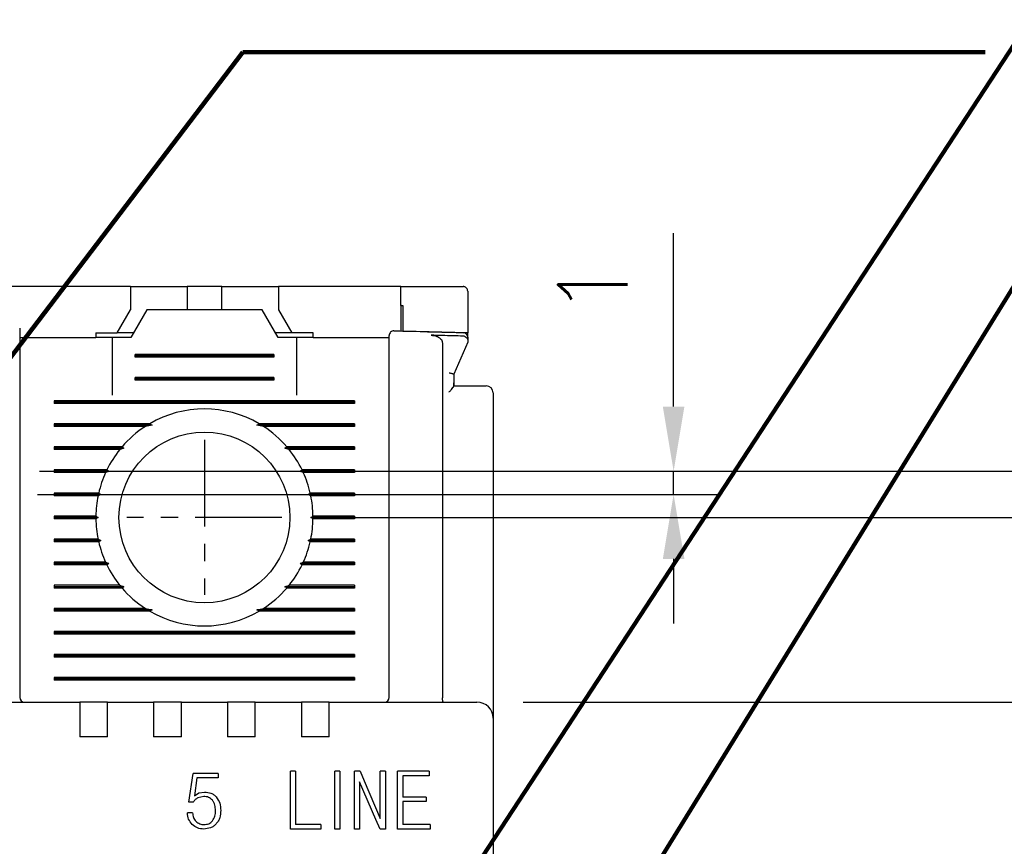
# Model space of a CAD drawing. Extents: x 2148 to 5165, y -907 to 1459.
# Tile 20 of 27: x 4647 to 4690, y 1333 to 1369. Entities that reach past the tile are written whole.
import ezdxf

# ---------------------------------------------------------------- set-up
doc = ezdxf.new("R2010")
doc.units = 0
doc.header["$LTSCALE"] = 3
doc.header["$MEASUREMENT"] = 0
doc.linetypes.add('CENTER', pattern=[2, 1.25, -0.25, 0.25, -0.25])
doc.layers.get('0').update_dxf_attribs({"linetype": 'CONTINUOUS'})
doc.layers.get('Defpoints').update_dxf_attribs({"linetype": 'CONTINUOUS'})
doc.layers.add('cen', color=1, linetype='CENTER')
doc.layers.add('di', color=3, linetype='CONTINUOUS')
doc.styles.add('KIM', font='ROMANS.shx', dxfattribs={"height": 5, "bigfont": 'GSG1.shx'})
doc.styles.get("Standard").update_dxf_attribs({"font": 'romans.shx', "height": 3, "bigfont": 'ghs.shx'})
doc.dimstyles.get("Standard").update_dxf_attribs({"dimtxt": 0.18, "dimasz": 0.18, "dimexe": 0.18, "dimexo": 0.0625, "dimgap": 0.09, "dimtad": 0, "dimtih": 1, "dimtoh": 1, "dimdec": 4, "dimzin": 0, "dimdsep": 46, "dimtxsty": 'Standard', "dimcen": 0.09, "dimadec": 0, "dimazin": 0, "dimtfac": 1, "dimtdec": 4, "dimtofl": 0, "dimtmove": 0, "dimatfit": 3, "dimfxl": 0, "dimtolj": 1, "dimtzin": 0, "dimarcsym": 0})
doc.dimstyles.new('STANDARD$0', dxfattribs={"dimtxt": 5, "dimasz": 5, "dimexe": 1, "dimexo": 2, "dimgap": 2, "dimtad": 1, "dimdec": 4, "dimzin": 12, "dimdsep": 46, "dimtxsty": 'KIM', "dimcen": -1, "dimdle": 0.1, "dimadec": 0, "dimazin": 0, "dimtfac": 1, "dimtdec": 4, "dimtmove": 0, "dimatfit": 3, "dimfxl": 0, "dimtolj": 1, "dimtzin": 0, "dimarcsym": 0})

# ---------------------------------------------------------------- blocks, each defined once
blk = doc.blocks.new('*D124')
at = {"layer": 'Defpoints', "color": 0}
for p in [(4658.248, 1347.442), (4658.248, 1267.442), (4704.734, 1267.442)]:
    blk.add_point(p, dxfattribs=at)
at = {"layer": 'di'}
for p, q in [((4660.248, 1347.442), (4706.734, 1347.442)), ((4704.734, 1344.642), (4704.734, 1270.242)), ((4660.248, 1267.442), (4706.734, 1267.442))]:
    blk.add_line(p, q, dxfattribs=at)
for points in [[(4704.267, 1344.642), (4705.2, 1344.642), (4704.734, 1347.442)], [(4704.267, 1270.242), (4705.2, 1270.242), (4704.734, 1267.442)]]:
    blk.add_solid(points, dxfattribs=at)
at = {"layer": 'di', "insert": (4701.234, 1307.442), "char_height": 3, "attachment_point": 5, "rotation": 90}
blk.add_mtext('\\A1;80', dxfattribs=at)
blk = doc.blocks.new('*D125')
at = {"layer": 'Defpoints', "color": 0}
for p in [(4666.771, 1339.442), (4666.771, 1275.442), (4694.734, 1275.442)]:
    blk.add_point(p, dxfattribs=at)
at = {"layer": 'di'}
for p, q in [((4668.771, 1339.442), (4696.734, 1339.442)), ((4694.734, 1336.642), (4694.734, 1278.242)), ((4668.771, 1275.442), (4696.734, 1275.442))]:
    blk.add_line(p, q, dxfattribs=at)
for points in [[(4694.267, 1336.642), (4695.2, 1336.642), (4694.734, 1339.442)], [(4694.267, 1278.242), (4695.2, 1278.242), (4694.734, 1275.442)]]:
    blk.add_solid(points, dxfattribs=at)
at = {"layer": 'di', "insert": (4691.234, 1307.442), "char_height": 3, "attachment_point": 5, "rotation": 90}
blk.add_mtext('\\A1;64', dxfattribs=at)
blk = doc.blocks.new('*D151')
at = {"layer": 'Defpoints', "color": 0}
for p in [(4645.826, 1349.442), (4645.748, 1265.442), (4715.182, 1265.442)]:
    blk.add_point(p, dxfattribs=at)
at = {"layer": 'di'}
for p, q in [((4647.826, 1349.442), (4717.182, 1349.442)), ((4715.182, 1346.642), (4715.182, 1268.242)), ((4647.748, 1265.442), (4717.182, 1265.442))]:
    blk.add_line(p, q, dxfattribs=at)
for points in [[(4714.716, 1346.642), (4715.649, 1346.642), (4715.182, 1349.442)], [(4714.716, 1268.242), (4715.649, 1268.242), (4715.182, 1265.442)]]:
    blk.add_solid(points, dxfattribs=at)
at = {"layer": 'di', "insert": (4711.682, 1307.442), "char_height": 3, "attachment_point": 5, "rotation": 90}
blk.add_mtext('\\A1;84', dxfattribs=at)
blk = doc.blocks.new('*D155')
at = {"layer": 'Defpoints', "color": 0}
for p in [(4645.826, 1349.442), (4645.748, 1348.442), (4675.285, 1348.442)]:
    blk.add_point(p, dxfattribs=at)
at = {"layer": 'di'}
for p, q in [((4675.285, 1352.242), (4675.285, 1359.756)), ((4647.826, 1349.442), (4677.285, 1349.442)), ((4675.285, 1348.442), (4675.285, 1349.442)), ((4647.748, 1348.442), (4677.285, 1348.442)), ((4675.285, 1345.642), (4675.285, 1342.842))]:
    blk.add_line(p, q, dxfattribs=at)
for points in [[(4674.818, 1352.242), (4675.752, 1352.242), (4675.285, 1349.442)], [(4674.818, 1345.642), (4675.752, 1345.642), (4675.285, 1348.442)]]:
    blk.add_solid(points, dxfattribs=at)
at = {"layer": 'di', "insert": (4671.785, 1357.399), "char_height": 3, "attachment_point": 5, "rotation": 90}
blk.add_mtext('\\A1;1', dxfattribs=at)

msp = doc.modelspace()

# ---------------------------------------------------------------- linework, layer by layer
for p, q in [((4651.771, 1357.442), (4646.471, 1357.442)), ((4651.771, 1357.442), (4651.771, 1356.442)), ((4651.771, 1357.442), (4653.721, 1357.442)), ((4653.721, 1357.442), (4654.221, 1357.442)), ((4654.221, 1357.442), (4654.221, 1356.442)), ((4655.721, 1357.442), (4654.221, 1357.442)), ((4655.721, 1356.442), (4655.721, 1357.442)), ((4655.721, 1357.442), (4656.221, 1357.442)), ((4656.221, 1357.442), (4658.171, 1357.442)), ((4658.171, 1357.442), (4658.171, 1356.442)), ((4663.471, 1357.442), (4658.171, 1357.442)), ((4663.471, 1356.618), (4663.471, 1357.442)), ((4666.371, 1357.242), (4666.371, 1355.442)), ((4663.471, 1356.618), (4663.471, 1355.518)), ((4663.571, 1355.516), (4663.571, 1356.616)), ((4651.194, 1355.442), (4651.771, 1356.442)), ((4652.471, 1356.442), (4651.779, 1355.242)), ((4657.471, 1356.442), (4652.471, 1356.442)), ((4658.164, 1355.242), (4657.471, 1356.442)), ((4658.171, 1356.442), (4658.749, 1355.442)), ((4646.971, 1355.242), (4650.271, 1355.242)), ((4650.271, 1355.442), (4650.271, 1355.242)), ((4650.271, 1355.442), (4651.194, 1355.442)), ((4650.971, 1355.242), (4650.271, 1355.242)), ((4650.971, 1355.242), (4650.971, 1352.742)), ((4651.779, 1355.242), (4650.971, 1355.242)), ((4651.894, 1355.442), (4651.194, 1355.442)), ((4658.749, 1355.442), (4658.049, 1355.442)), ((4658.971, 1355.242), (4658.164, 1355.242)), ((4659.671, 1355.442), (4658.749, 1355.442)), ((4659.671, 1355.242), (4658.971, 1355.242)), ((4658.971, 1352.742), (4658.971, 1355.242)), ((4659.671, 1355.242), (4659.671, 1355.442)), ((4659.671, 1355.242), (4662.971, 1355.242)), ((4666.371, 1355.442), (4663.571, 1355.516)), ((4666.371, 1355.298), (4666.371, 1355.442)), ((4665.271, 1355.004), (4665.271, 1339.628)), ((4666.371, 1355.042), (4665.771, 1353.642)), ((4646.971, 1354.754), (4646.971, 1339.642)), ((4651.971, 1354.384), (4651.971, 1354.5)), ((4657.971, 1354.5), (4651.971, 1354.5)), ((4657.971, 1354.442), (4651.971, 1354.442)), ((4657.971, 1354.5), (4657.971, 1354.384)), ((4662.971, 1339.642), (4662.971, 1354.443)), ((4657.971, 1354.384), (4651.971, 1354.384)), ((4665.771, 1353.643), (4665.771, 1353.275)), ((4665.771, 1353.642), (4665.771, 1353.643)), ((4651.971, 1353.384), (4651.971, 1353.5)), ((4657.971, 1353.5), (4651.971, 1353.5)), ((4657.971, 1353.442), (4651.971, 1353.442)), ((4657.971, 1353.384), (4651.971, 1353.384)), ((4657.971, 1353.5), (4657.971, 1353.384)), ((4665.771, 1353.128), (4665.77, 1353.128)), ((4665.771, 1353.275), (4665.771, 1353.128)), ((4665.771, 1353.142), (4666.771, 1353.142)), ((4667.471, 1352.842), (4667.471, 1339.57)), ((4648.471, 1352.5), (4648.471, 1352.384)), ((4661.471, 1352.5), (4648.471, 1352.5)), ((4661.471, 1352.442), (4648.471, 1352.442)), ((4661.471, 1352.384), (4648.471, 1352.384)), ((4661.471, 1352.5), (4661.471, 1352.384)), ((4652.6, 1351.5), (4648.471, 1351.5)), ((4648.471, 1351.5), (4648.471, 1351.384)), ((4652.7, 1351.442), (4648.471, 1351.442)), ((4652.7, 1351.442), (4652.412, 1351.384)), ((4652.6, 1351.5), (4652.7, 1351.442)), ((4657.243, 1351.442), (4657.343, 1351.5)), ((4661.471, 1351.442), (4657.243, 1351.442)), ((4657.53, 1351.384), (4657.243, 1351.442)), ((4661.471, 1351.5), (4657.343, 1351.5)), ((4661.471, 1351.5), (4661.471, 1351.384)), ((4652.412, 1351.384), (4648.471, 1351.384)), ((4661.471, 1351.384), (4657.53, 1351.384)), ((4651.402, 1350.5), (4648.471, 1350.5)), ((4648.471, 1350.5), (4648.471, 1350.384)), ((4651.484, 1350.442), (4648.471, 1350.442)), ((4651.306, 1350.384), (4648.471, 1350.384)), ((4652.571, 1350.242), (4652.572, 1350.259)), ((4657.371, 1350.259), (4657.371, 1350.242)), ((4661.471, 1350.442), (4658.458, 1350.442)), ((4661.471, 1350.5), (4658.541, 1350.5)), ((4661.471, 1350.384), (4658.636, 1350.384)), ((4661.471, 1350.5), (4661.471, 1350.384)), ((4650.746, 1349.5), (4648.471, 1349.5)), ((4648.471, 1349.5), (4648.471, 1349.384)), ((4650.829, 1349.442), (4648.471, 1349.442)), ((4650.691, 1349.384), (4648.471, 1349.384)), ((4661.471, 1349.442), (4659.114, 1349.442)), ((4661.471, 1349.5), (4659.197, 1349.5)), ((4661.471, 1349.384), (4659.251, 1349.384)), ((4661.471, 1349.5), (4661.471, 1349.384)), ((4650.392, 1348.5), (4648.471, 1348.5)), ((4648.471, 1348.5), (4648.471, 1348.384)), ((4650.481, 1348.442), (4648.471, 1348.442)), ((4650.481, 1348.442), (4650.367, 1348.384)), ((4650.392, 1348.5), (4650.481, 1348.442)), ((4659.461, 1348.442), (4659.551, 1348.5)), ((4659.576, 1348.384), (4659.461, 1348.442)), ((4661.471, 1348.442), (4659.461, 1348.442)), ((4661.471, 1348.5), (4659.551, 1348.5)), ((4661.471, 1348.5), (4661.471, 1348.384)), ((4650.367, 1348.384), (4648.471, 1348.384)), ((4661.471, 1348.384), (4659.576, 1348.384)), ((4650.272, 1347.5), (4648.471, 1347.5)), ((4648.471, 1347.5), (4648.471, 1347.384)), ((4650.371, 1347.442), (4648.471, 1347.442)), ((4650.272, 1347.384), (4648.471, 1347.384)), ((4650.272, 1347.5), (4650.371, 1347.442)), ((4650.371, 1347.442), (4650.272, 1347.384)), ((4659.571, 1347.442), (4659.671, 1347.5)), ((4659.671, 1347.384), (4659.571, 1347.442)), ((4661.471, 1347.442), (4659.571, 1347.442)), ((4661.471, 1347.5), (4659.671, 1347.5)), ((4661.471, 1347.384), (4659.671, 1347.384)), ((4661.471, 1347.5), (4661.471, 1347.384)), ((4650.367, 1346.5), (4648.471, 1346.5)), ((4648.471, 1346.5), (4648.471, 1346.384)), ((4650.481, 1346.442), (4648.471, 1346.442)), ((4650.392, 1346.384), (4648.471, 1346.384)), ((4650.367, 1346.5), (4650.481, 1346.442)), ((4650.481, 1346.442), (4650.392, 1346.384)), ((4659.461, 1346.442), (4659.576, 1346.5)), ((4661.471, 1346.442), (4659.461, 1346.442)), ((4659.551, 1346.384), (4659.461, 1346.442)), ((4661.471, 1346.384), (4659.551, 1346.384)), ((4661.471, 1346.5), (4659.576, 1346.5)), ((4661.471, 1346.5), (4661.471, 1346.384)), ((4650.691, 1345.5), (4648.471, 1345.5)), ((4648.471, 1345.5), (4648.471, 1345.384)), ((4650.829, 1345.442), (4648.471, 1345.442)), ((4661.471, 1345.442), (4659.114, 1345.442)), ((4661.471, 1345.5), (4659.251, 1345.5)), ((4661.471, 1345.5), (4661.471, 1345.384)), ((4650.746, 1345.384), (4648.471, 1345.384)), ((4661.471, 1345.384), (4659.197, 1345.384)), ((4652.571, 1344.626), (4652.571, 1344.642)), ((4657.371, 1344.642), (4657.372, 1344.626)), ((4651.306, 1344.5), (4648.471, 1344.5)), ((4648.471, 1344.5), (4648.471, 1344.384)), ((4651.484, 1344.442), (4648.471, 1344.442)), ((4651.402, 1344.384), (4648.471, 1344.384)), ((4661.471, 1344.442), (4658.458, 1344.442)), ((4661.471, 1344.384), (4658.541, 1344.384)), ((4661.471, 1344.5), (4658.636, 1344.5)), ((4661.471, 1344.5), (4661.471, 1344.384)), ((4652.412, 1343.5), (4648.471, 1343.5)), ((4648.471, 1343.5), (4648.471, 1343.384)), ((4652.7, 1343.442), (4648.471, 1343.442)), ((4652.6, 1343.384), (4648.471, 1343.384)), ((4652.412, 1343.5), (4652.7, 1343.442)), ((4652.7, 1343.442), (4652.6, 1343.384)), ((4657.243, 1343.442), (4657.53, 1343.5)), ((4657.343, 1343.384), (4657.243, 1343.442)), ((4661.471, 1343.442), (4657.243, 1343.442)), ((4661.471, 1343.384), (4657.343, 1343.384)), ((4661.471, 1343.5), (4657.53, 1343.5)), ((4661.471, 1343.5), (4661.471, 1343.384)), ((4648.471, 1342.5), (4648.471, 1342.384)), ((4661.471, 1342.5), (4648.471, 1342.5)), ((4661.471, 1342.5), (4661.471, 1342.384)), ((4661.471, 1342.442), (4648.471, 1342.442)), ((4661.471, 1342.384), (4648.471, 1342.384)), ((4648.471, 1341.5), (4648.471, 1341.384)), ((4661.471, 1341.5), (4648.471, 1341.5)), ((4661.471, 1341.442), (4648.471, 1341.442)), ((4661.471, 1341.384), (4648.471, 1341.384)), ((4661.471, 1341.5), (4661.471, 1341.384)), ((4648.471, 1340.5), (4648.471, 1340.384)), ((4661.471, 1340.5), (4648.471, 1340.5)), ((4661.471, 1340.442), (4648.471, 1340.442)), ((4661.471, 1340.384), (4648.471, 1340.384)), ((4661.471, 1340.5), (4661.471, 1340.384)), ((4665.271, 1339.628), (4665.271, 1339.626)), ((4667.471, 1339.57), (4667.471, 1338.742)), ((4635.371, 1339.442), (4649.571, 1339.442)), ((4649.571, 1339.442), (4649.571, 1338.75)), ((4650.771, 1339.442), (4649.571, 1339.442)), ((4650.771, 1339.442), (4652.771, 1339.442)), ((4650.771, 1338.75), (4650.771, 1339.442)), ((4652.771, 1339.442), (4652.771, 1338.75)), ((4653.971, 1339.442), (4652.771, 1339.442)), ((4653.971, 1339.442), (4655.971, 1339.442)), ((4653.971, 1338.75), (4653.971, 1339.442)), ((4655.971, 1339.442), (4655.971, 1338.75)), ((4657.171, 1339.442), (4655.971, 1339.442)), ((4657.171, 1339.442), (4659.171, 1339.442)), ((4657.171, 1338.75), (4657.171, 1339.442)), ((4659.171, 1339.442), (4659.171, 1338.75)), ((4660.371, 1339.442), (4659.171, 1339.442)), ((4660.371, 1339.442), (4666.771, 1339.442)), ((4660.371, 1338.75), (4660.371, 1339.442)), ((4649.571, 1338.75), (4649.571, 1337.942)), ((4650.771, 1337.942), (4650.771, 1338.75)), ((4652.771, 1338.75), (4652.771, 1337.942)), ((4653.971, 1337.942), (4653.971, 1338.75)), ((4655.971, 1338.75), (4655.971, 1337.942)), ((4657.171, 1337.942), (4657.171, 1338.75)), ((4659.171, 1338.75), (4659.171, 1337.942)), ((4660.371, 1337.942), (4660.371, 1338.75)), ((4667.471, 1338.742), (4667.471, 1276.142)), ((4650.771, 1337.942), (4649.571, 1337.942)), ((4653.971, 1337.942), (4652.771, 1337.942)), ((4657.171, 1337.942), (4655.971, 1337.942)), ((4660.371, 1337.942), (4659.171, 1337.942)), ((4654.296, 1335.112), (4654.488, 1336.346)), ((4655.565, 1336.346), (4654.488, 1336.346)), ((4654.648, 1336.154), (4654.534, 1335.386)), ((4655.565, 1336.154), (4654.648, 1336.154)), ((4655.565, 1336.346), (4655.565, 1336.154)), ((4658.696, 1333.942), (4658.696, 1336.442)), ((4658.92, 1336.442), (4658.696, 1336.442)), ((4658.92, 1336.442), (4658.92, 1334.134)), ((4660.609, 1333.942), (4660.609, 1336.442)), ((4660.833, 1336.442), (4660.609, 1336.442)), ((4660.833, 1336.442), (4660.833, 1333.942)), ((4661.464, 1333.942), (4661.464, 1336.442)), ((4661.708, 1336.442), (4661.464, 1336.442)), ((4661.708, 1336.442), (4661.88, 1336.025)), ((4662.585, 1334.391), (4662.585, 1336.442)), ((4662.81, 1336.442), (4662.585, 1336.442)), ((4662.81, 1336.442), (4662.81, 1333.942)), ((4664.695, 1336.442), (4663.332, 1336.442)), ((4663.332, 1333.942), (4663.332, 1336.442)), ((4664.695, 1336.25), (4663.556, 1336.25)), ((4663.556, 1336.25), (4663.556, 1335.32)), ((4664.695, 1336.442), (4664.695, 1336.25)), ((4662.393, 1334.36), (4661.688, 1335.993)), ((4661.688, 1335.993), (4661.688, 1333.942)), ((4661.88, 1336.025), (4662.585, 1334.391)), ((4654.534, 1335.386), (4654.732, 1335.504)), ((4654.938, 1335.352), (4654.684, 1335.292)), ((4654.732, 1335.504), (4654.972, 1335.545)), ((4664.574, 1335.32), (4663.556, 1335.32)), ((4664.574, 1335.32), (4664.574, 1335.128)), ((4654.488, 1335.112), (4654.296, 1335.112)), ((4664.574, 1335.128), (4663.556, 1335.128)), ((4663.556, 1335.128), (4663.556, 1334.134)), ((4654.456, 1334.641), (4654.232, 1334.641)), ((4662.581, 1333.942), (4662.393, 1334.36)), ((4660.012, 1333.942), (4658.696, 1333.942)), ((4660.012, 1334.134), (4658.92, 1334.134)), ((4660.012, 1334.134), (4660.012, 1333.942)), ((4660.833, 1333.942), (4660.609, 1333.942)), ((4661.688, 1333.942), (4661.464, 1333.942)), ((4662.81, 1333.942), (4662.581, 1333.942)), ((4664.739, 1333.942), (4663.332, 1333.942)), ((4664.739, 1334.134), (4663.556, 1334.134)), ((4664.739, 1334.134), (4664.739, 1333.942))]:
    msp.add_line(p, q)
at = {"flags": 128}
for points in [[(4663.571, 1356.616), (4663.559, 1356.616), (4663.546, 1356.616), (4663.534, 1356.617), (4663.521, 1356.617), (4663.509, 1356.617), (4663.496, 1356.618), (4663.484, 1356.618), (4663.471, 1356.618)], [(4651.402, 1350.5), (4651.444, 1350.47), (4651.484, 1350.442)], [(4658.458, 1350.442), (4658.498, 1350.47), (4658.541, 1350.5)], [(4650.746, 1349.5), (4650.812, 1349.454), (4650.829, 1349.442)], [(4659.197, 1345.384), (4659.131, 1345.43), (4659.114, 1345.442)], [(4651.484, 1344.442), (4651.444, 1344.414), (4651.402, 1344.384)], [(4658.541, 1344.384), (4658.499, 1344.414), (4658.458, 1344.442)]]:
    msp.add_lwpolyline(points, dxfattribs=at)
msp.add_circle((4654.971, 1347.442), 3.7)
for centre, radius, start, end in [((4663.171, 1355.326), 0.2, 88.5642, 180), ((4666.171, 1355.247), 0.2, 0, 88.4345), ((4667.171, 1352.842), 0.3, 0, 90), ((4654.971, 1347.442), 4.7, 59.6946, 120.3054), ((4654.971, 1347.442), 4.7, 122.9885, 139.4145), ((4654.971, 1347.442), 4.7, 40.5855, 57.0115), ((4654.971, 1347.442), 4.7, 141.2434, 154.0354), ((4654.971, 1347.442), 4.7, 25.9646, 38.7566), ((4654.971, 1347.442), 4.7, 155.591, 166.9942), ((4654.971, 1347.442), 4.7, 13.0058, 24.409), ((4654.971, 1347.442), 4.7, 168.4349, 179.2962), ((4654.971, 1347.442), 4.7, 0.7038, 11.5651), ((4654.971, 1347.442), 4.7, 180.7038, 191.5651), ((4654.971, 1347.442), 4.7, 348.4349, 359.2962), ((4654.971, 1347.442), 4.7, 193.0058, 204.409), ((4654.971, 1347.442), 4.7, 335.591, 346.9942), ((4654.971, 1347.442), 4.7, 205.9646, 218.7566), ((4654.971, 1347.442), 4.7, 321.2434, 334.0354), ((4654.971, 1347.442), 4.7, 220.5855, 237.0115), ((4654.971, 1347.442), 4.7, 302.9885, 319.4145), ((4654.971, 1347.442), 4.7, 239.6946, 300.3054), ((4647.171, 1339.642), 0.2, 180, 270), ((4662.771, 1339.642), 0.2, 270, 0), ((4666.771, 1338.742), 0.7, 0, 90)]:
    msp.add_arc(centre, radius, start, end)
for points, knots in [([(4663.471, 1357.442), (4664.188, 1357.442), (4665.088, 1357.442), (4665.988, 1357.442), (4666.171, 1357.442)], [0, 0, 0, 0, 0.796383, 1, 1, 1, 1]), ([(4666.371, 1357.242), (4666.365, 1357.288), (4666.356, 1357.344), (4666.292, 1357.404), (4666.257, 1357.425), (4666.218, 1357.438), (4666.19, 1357.442), (4666.174, 1357.442), (4666.171, 1357.442)], [0, 0, 0, 0, 0.58431, 0.710576, 0.837529, 0.909445, 0.982025, 1, 1, 1, 1]), ([(4646.971, 1355.636), (4646.971, 1355.634), (4646.971, 1355.63), (4646.971, 1355.557), (4646.971, 1355.362), (4646.971, 1355.085), (4646.971, 1354.864), (4646.971, 1354.754)], [0, 0, 0, 0, 0.070956, 0.303199, 0.535461, 0.76773, 1, 1, 1, 1]), ([(4662.971, 1354.443), (4662.971, 1354.477), (4662.971, 1354.622), (4662.971, 1354.867), (4662.971, 1355.12), (4662.971, 1355.293), (4662.971, 1355.315), (4662.971, 1355.326)], [0, 0, 0, 0, 0.0717038, 0.3038527, 0.5359293, 0.7679639, 1, 1, 1, 1]), ([(4663.176, 1355.526), (4663.348, 1355.522), (4664.348, 1355.496), (4665.348, 1355.47), (4666.177, 1355.447)], [0, 0, 0, 0, 0.171722, 1, 1, 1, 1]), ([(4664.788, 1355.335), (4664.873, 1355.326), (4665.003, 1355.313), (4665.15, 1355.232), (4665.228, 1355.154), (4665.266, 1355.075), (4665.27, 1355.025), (4665.271, 1355.004)], [0, 0, 0, 0, 0.392749, 0.600225, 0.767411, 0.901701, 1, 1, 1, 1]), ([(4666.176, 1355.298), (4665.874, 1355.306), (4665.412, 1355.319), (4664.949, 1355.331), (4664.788, 1355.335)], [0, 0, 0, 0, 0.6516242, 1, 1, 1, 1]), ([(4666.246, 1355.281), (4666.228, 1355.288), (4666.205, 1355.297), (4666.181, 1355.298), (4666.176, 1355.298)], [0, 0, 0, 0, 0.777413, 1, 1, 1, 1]), ([(4666.246, 1355.281), (4666.258, 1355.274), (4666.289, 1355.257), (4666.332, 1355.221), (4666.365, 1355.172), (4666.369, 1355.134), (4666.371, 1355.116)], [0, 0, 0, 0, 0.167985, 0.443984, 0.72178, 1, 1, 1, 1]), ([(4666.371, 1355.247), (4666.371, 1355.238), (4666.371, 1355.222), (4666.371, 1355.143), (4666.371, 1355.116)], [0, 0, 0, 0, 0.648733, 1, 1, 1, 1]), ([(4666.371, 1355.116), (4666.371, 1355.103), (4666.371, 1355.077), (4666.371, 1355.051), (4666.371, 1355.043), (4666.371, 1355.042), (4666.371, 1355.042)], [0, 0, 0, 0, 0.356715, 0.717462, 0.93168, 1, 1, 1, 1]), ([(4665.571, 1353.706), (4665.573, 1353.706), (4665.589, 1353.703), (4665.627, 1353.694), (4665.682, 1353.68), (4665.731, 1353.665), (4665.765, 1353.652), (4665.769, 1353.646), (4665.771, 1353.643)], [0, 0, 0, 0, 0.014303, 0.155266, 0.370407, 0.581498, 0.790716, 1, 1, 1, 1]), ([(4665.571, 1352.876), (4665.572, 1352.877), (4665.603, 1352.915), (4665.66, 1352.983), (4665.725, 1353.061), (4665.76, 1353.107), (4665.768, 1353.123), (4665.77, 1353.128)], [0, 0, 0, 0, 0.008619, 0.366636, 0.667244, 0.8834, 1, 1, 1, 1]), ([(4665.77, 1353.128), (4665.771, 1353.176), (4665.771, 1353.226), (4665.771, 1353.274), (4665.771, 1353.275)], [0, 0, 0, 0, 0.973007, 1, 1, 1, 1]), ([(4666.771, 1353.142), (4666.816, 1353.142), (4666.906, 1353.142), (4667.025, 1353.142), (4667.115, 1353.142), (4667.164, 1353.142), (4667.169, 1353.142), (4667.171, 1353.142)], [0, 0, 0, 0, 0.212955, 0.425889, 0.639443, 0.854314, 1, 1, 1, 1]), ([(4651.484, 1350.442), (4651.467, 1350.436), (4651.407, 1350.417), (4651.348, 1350.398), (4651.306, 1350.384)], [0, 0, 0, 0, 0.296332, 1, 1, 1, 1]), ([(4658.636, 1350.384), (4658.595, 1350.398), (4658.536, 1350.417), (4658.476, 1350.436), (4658.458, 1350.442)], [0, 0, 0, 0, 0.7036676, 1, 1, 1, 1]), ([(4650.829, 1349.442), (4650.825, 1349.441), (4650.779, 1349.421), (4650.734, 1349.402), (4650.691, 1349.384)], [0, 0, 0, 0, 0.076336, 1, 1, 1, 1]), ([(4659.114, 1349.442), (4659.12, 1349.446), (4659.147, 1349.465), (4659.175, 1349.484), (4659.197, 1349.5)], [0, 0, 0, 0, 0.205241, 1, 1, 1, 1]), ([(4659.251, 1349.384), (4659.209, 1349.402), (4659.163, 1349.421), (4659.117, 1349.441), (4659.114, 1349.442)], [0, 0, 0, 0, 0.923664, 1, 1, 1, 1]), ([(4650.691, 1345.5), (4650.734, 1345.482), (4650.779, 1345.463), (4650.825, 1345.443), (4650.829, 1345.442)], [0, 0, 0, 0, 0.922331, 1, 1, 1, 1]), ([(4650.829, 1345.442), (4650.823, 1345.438), (4650.795, 1345.419), (4650.768, 1345.4), (4650.746, 1345.384)], [0, 0, 0, 0, 0.206513, 1, 1, 1, 1]), ([(4659.114, 1345.442), (4659.117, 1345.443), (4659.163, 1345.463), (4659.209, 1345.482), (4659.251, 1345.5)], [0, 0, 0, 0, 0.077669, 1, 1, 1, 1]), ([(4651.306, 1344.5), (4651.348, 1344.486), (4651.407, 1344.467), (4651.467, 1344.448), (4651.484, 1344.442)], [0, 0, 0, 0, 0.702611, 1, 1, 1, 1]), ([(4658.458, 1344.442), (4658.476, 1344.448), (4658.536, 1344.467), (4658.595, 1344.486), (4658.636, 1344.5)], [0, 0, 0, 0, 0.297389, 1, 1, 1, 1]), ([(4665.325, 1339.442), (4665.325, 1339.442), (4665.322, 1339.442), (4665.313, 1339.445), (4665.299, 1339.463), (4665.285, 1339.505), (4665.275, 1339.561), (4665.272, 1339.604), (4665.271, 1339.626)], [0, 0, 0, 0, 0.013213, 0.11534, 0.344004, 0.565228, 0.782542, 1, 1, 1, 1]), ([(4654.684, 1335.292), (4654.645, 1335.268), (4654.569, 1335.221), (4654.515, 1335.148), (4654.488, 1335.112)], [0, 0, 0, 0, 0.501195, 1, 1, 1, 1]), ([(4655.316, 1335.189), (4655.291, 1335.214), (4655.242, 1335.265), (4655.117, 1335.337), (4655.009, 1335.346), (4654.938, 1335.352)], [0, 0, 0, 0, 0.250607, 0.49999, 1, 1, 1, 1]), ([(4654.972, 1335.545), (4655.069, 1335.536), (4655.213, 1335.524), (4655.383, 1335.43), (4655.451, 1335.363), (4655.485, 1335.329)], [0, 0, 0, 0, 0.499689, 0.749208, 1, 1, 1, 1]), ([(4655.485, 1335.329), (4655.543, 1335.242), (4655.66, 1335.065), (4655.669, 1334.853), (4655.674, 1334.747)], [0, 0, 0, 0, 0.4961539, 1, 1, 1, 1]), ([(4655.45, 1334.737), (4655.445, 1334.817), (4655.439, 1334.938), (4655.386, 1335.091), (4655.339, 1335.156), (4655.316, 1335.189)], [0, 0, 0, 0, 0.501016, 0.750433, 1, 1, 1, 1]), ([(4654.444, 1334.137), (4654.383, 1334.211), (4654.262, 1334.357), (4654.242, 1334.546), (4654.232, 1334.641)], [0, 0, 0, 0, 0.499277, 1, 1, 1, 1]), ([(4654.456, 1334.641), (4654.463, 1334.572), (4654.476, 1334.435), (4654.563, 1334.327), (4654.606, 1334.273)], [0, 0, 0, 0, 0.500579, 1, 1, 1, 1]), ([(4655.317, 1334.298), (4655.358, 1334.365), (4655.441, 1334.499), (4655.447, 1334.657), (4655.45, 1334.737)], [0, 0, 0, 0, 0.4970383, 1, 1, 1, 1]), ([(4655.674, 1334.747), (4655.667, 1334.641), (4655.656, 1334.482), (4655.575, 1334.284), (4655.508, 1334.202), (4655.475, 1334.161)], [0, 0, 0, 0, 0.500581, 0.749968, 1, 1, 1, 1]), ([(4654.939, 1333.942), (4654.846, 1333.949), (4654.661, 1333.963), (4654.516, 1334.079), (4654.444, 1334.137)], [0, 0, 0, 0, 0.500709, 1, 1, 1, 1]), ([(4654.606, 1334.273), (4654.657, 1334.232), (4654.76, 1334.15), (4654.891, 1334.139), (4654.956, 1334.134)], [0, 0, 0, 0, 0.499848, 1, 1, 1, 1]), ([(4655.475, 1334.161), (4655.439, 1334.126), (4655.367, 1334.057), (4655.189, 1333.963), (4655.039, 1333.95), (4654.939, 1333.942)], [0, 0, 0, 0, 0.251162, 0.501242, 1, 1, 1, 1]), ([(4654.956, 1334.134), (4655.025, 1334.141), (4655.129, 1334.15), (4655.248, 1334.222), (4655.294, 1334.272), (4655.317, 1334.298)], [0, 0, 0, 0, 0.5004333, 0.7497271, 1, 1, 1, 1])]:
    msp.add_open_spline(points, degree=3, knots=knots)
at = {"layer": 'cen'}
for p, q in [((4654.971, 1350.797), (4654.971, 1344.087)), ((4658.326, 1347.442), (4651.616, 1347.442))]:
    msp.add_line(p, q, dxfattribs=at)

# ---------------------------------------------------------------- dimensions: what is measured, and where the dimension line sits
at = {"layer": 'di'}
for base, p1, p2, override, picture, middle in [((4675.285, 1348.442), (4645.826, 1349.442), (4645.748, 1348.442), {"dimtxt": 3, "dimasz": 2.8, "dimexe": 2, "dimdec": 2, "dimzin": 8, "dimtxsty": 'Standard', "dimcen": 0, "dimclrd": 256, "dimclre": 256, "dimclrt": 256, "dimadec": 2, "dimazin": 2, "dimtfac": 0.6, "dimtdec": 2, "dimtzin": 8, "dimlwd": 65535, "dimlwe": 65535, "dimarcsym": 1}, '*D155', (4675.285, 1357.399)), ((4715.182, 1265.442), (4645.826, 1349.442), (4645.748, 1265.442), {"dimtxt": 3, "dimasz": 2.8, "dimexe": 2, "dimdec": 2, "dimzin": 8, "dimtxsty": 'Standard', "dimcen": 0, "dimclrd": 256, "dimclre": 256, "dimclrt": 256, "dimadec": 2, "dimazin": 2, "dimtfac": 0.6, "dimtdec": 2, "dimtmove": 0, "dimtzin": 8, "dimlwd": 65535, "dimlwe": 65535, "dimarcsym": 1}, '*D151', (4715.182, 1307.442)), ((4704.734, 1267.442), (4658.248, 1347.442), (4658.248, 1267.442), {"dimtxt": 3, "dimasz": 2.8, "dimexe": 2, "dimdec": 2, "dimzin": 8, "dimtxsty": 'Standard', "dimcen": 0, "dimclrd": 256, "dimclre": 256, "dimclrt": 256, "dimadec": 2, "dimazin": 2, "dimtfac": 0.6, "dimtdec": 2, "dimtmove": 0, "dimtzin": 8, "dimlwd": 65535, "dimlwe": 65535, "dimarcsym": 1}, '*D124', (4704.734, 1307.442)), ((4694.734, 1275.442), (4666.771, 1339.442), (4666.771, 1275.442), {"dimtxt": 3, "dimasz": 2.8, "dimexe": 2, "dimdec": 2, "dimzin": 8, "dimtxsty": 'Standard', "dimcen": 0, "dimclrd": 256, "dimclre": 256, "dimclrt": 256, "dimadec": 2, "dimazin": 2, "dimtfac": 0.6, "dimtdec": 2, "dimtmove": 0, "dimtzin": 8, "dimlwd": 65535, "dimlwe": 65535, "dimarcsym": 1}, '*D125', (4694.734, 1307.442))]:
    dim = msp.add_linear_dim(base=base, p1=p1, p2=p2, angle=270, dimstyle='STANDARD$0', override=override, dxfattribs=at)
    dim.commit()
    dim.dimension.update_dxf_attribs({"geometry": picture, "text_midpoint": middle, "dimtype": 160})

# ---------------------------------------------------------------- leaders
at = {"layer": 'di', "annotation_type": 0, "has_hookline": 1, "hookline_direction": 0}
for points, text_width in [([(4652.471, 1310.542), (4691.715, 1370.53), (4694.915, 1370.53)], 41.244), ([(4642.471, 1348.98), (4656.629, 1367.596), (4659.829, 1367.596)], 26.946), ([(4661.071, 1310.542), (4690.501, 1358.255), (4693.701, 1358.255)], 45.067)]:
    msp.add_leader(points, dimstyle='Standard', override={"dimtxt": 4, "dimasz": 3.2, "dimexe": 2, "dimexo": 2, "dimgap": 2, "dimtad": 1, "dimtih": 0, "dimtoh": 0, "dimdec": 2, "dimzin": 8, "dimcen": 0, "dimclrd": 256, "dimclre": 256, "dimclrt": 256, "dimadec": 2, "dimazin": 2, "dimtfac": 0.6, "dimtdec": 2, "dimtofl": 1, "dimtzin": 8, "dimlwd": 65535, "dimlwe": 65535, "dimarcsym": 1}, dxfattribs=dict(at, text_width=text_width))

doc.saveas('drawing.dxf')
